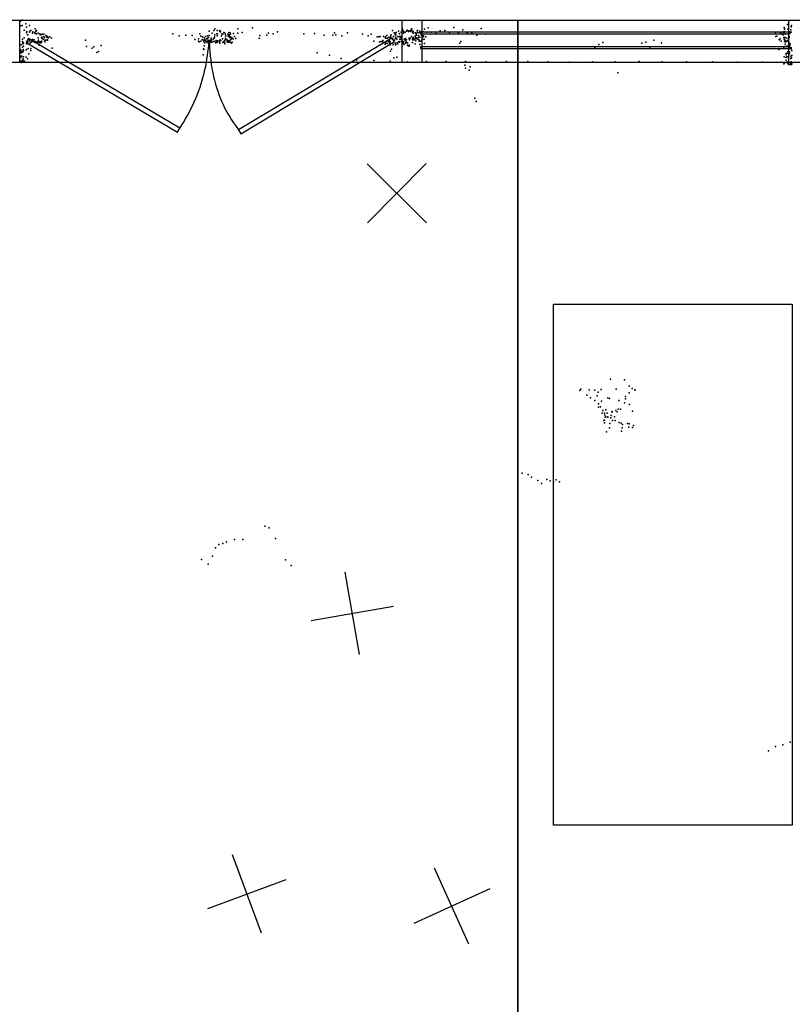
# Model space of a CAD drawing. Header units: millimetres. Extents: x 2956 to 18202, y -3010 to 34175.
# Tile 13 of 16: x 10046 to 13745, y 9639 to 14354. Entities that reach past the tile are written whole.
import ezdxf

# ---------------------------------------------------------------- set-up
doc = ezdxf.new("R2010")
doc.units = ezdxf.units.MM
for name, color, linetype in [('DOORS', 7, 'Continuous'), ('OBJECTS', 8, 'Continuous'), ('P', 9, 'Continuous'), ('PANOS', 10, 'Continuous'), ('ROOMS', 1, 'Continuous'), ('WALLS', 3, 'Continuous'), ('WINDOWS', 6, 'Continuous')]:
    doc.layers.add(name, color=color, linetype=linetype)

# ---------------------------------------------------------------- blocks, each defined once
blk = doc.blocks.new('2-Double_40')
for points in [[(-803.047, 5.11842), (-144.478, 395.382), (-134.282, 378.176), (-792.851, -12.0874), (-803.047, 5.11842)], [(130.58, 402.327), (799.603, 1.60988), (789.326, -15.5479), (120.303, 385.169), (130.58, 402.327)], [(-134.282, 378.176), (-119.32, 354.081), (-109.98, 338.172), (-101.133, 322.376), (-92.7658, 306.684), (-84.8675, 291.087), (-77.4254, 275.576), (-70.4273, 260.141), (-63.861, 244.774), (-57.7142, 229.467), (-51.9747, 214.209), (-46.6303, 198.992), (-41.6688, 183.807), (-37.078, 168.646), (-32.8455, 153.498), (-28.9593, 138.355), (-25.407, 123.208), (-22.1765, 108.049), (-19.2555, 92.867), (-16.6317, 77.6544), (-14.2931, 62.402), (-12.2272, 47.1006), (-10.422, 31.7413), (-8.86523, 16.3152), (-6.96899, -6.96899)], [(-6.96899, -6.96899), (-5.64674, 24.0467), (-4.27553, 44.0225), (-2.51777, 63.4584), (-0.37793, 82.3727), (2.13953, 100.783), (5.03013, 118.709), (8.2894, 136.167), (11.9129, 153.176), (15.8961, 169.754), (20.2346, 185.919), (24.9238, 201.69), (29.9595, 217.085), (35.3369, 232.121), (41.0518, 246.818), (47.0996, 261.192), (53.4758, 275.263), (60.176, 289.048), (67.1957, 302.566), (74.5305, 315.834), (82.1759, 328.872), (90.1273, 341.697), (98.3804, 354.327), (106.931, 366.78), (120.303, 385.169)]]:
    blk.add_lwpolyline(points)
blk = doc.blocks.new('1-Standard_58')
for points in [[(-590, 42.9766), (589.999, 42.9766), (589.999, 32.9766), (-590, 32.9766), (-590, 42.9766)], [(-590.014, -44.0958), (589.985, -44.0958), (589.985, -54.0958), (-590.014, -54.0958), (-590.014, -44.0958)]]:
    blk.add_lwpolyline(points)

msp = doc.modelspace()

# ---------------------------------------------------------------- linework, layer by layer
at = {"layer": 'DOORS'}
msp.add_lwpolyline([(10046.7, 14352.1), (11875.5, 14352.1), (11875.5, 14149.1), (10046.7, 14149.1), (10046.7, 14352.1)], dxfattribs=at)
at = {"layer": 'OBJECTS'}
for points in [[(12602.1, 10496.4), (12602.1, 12991.3)], [(12602.1, 12991.3), (13744.2, 12991.3)], [(13744.2, 12991.3), (13744.2, 10496.4)], [(13744.2, 10496.4), (12602.1, 10496.4)]]:
    msp.add_lwpolyline(points, dxfattribs=at)
at = {"layer": 'P'}
for p in [(10050, 14347), (10057, 14351), (10062, 14351), (10076, 14335), (10050, 14325), (10058, 14326), (10067, 14304), (10079, 14319), (10079, 14291), (10080, 14297), (10093, 14326), (10093, 14295), (10096, 14300), (10099, 14302), (10107, 14290), (10110, 14296), (10110, 14292), (10118, 14292), (10120, 14310), (10121, 14288), (10123, 14298), (10124, 14299), (10126, 14302), (10135, 14289), (10908, 14287), (10953, 14299), (10968, 14290), (10968, 14290), (10975, 14302), (10980, 14310), (10990, 14287), (10991, 14303), (10993, 14287), (11003, 14301), (11004, 14297), (11005, 14302), (11008, 14296), (11024, 14293), (11027, 14291), (11047, 14293), (11054, 14291), (11069, 14288), (11090, 14311), (11090, 14290), (11111, 14292), (11160, 14315), (11238, 14289), (11259, 14287), (11280, 14296), (11407, 14287), (11457, 14288), (11554, 14291), (11616, 14291), (11831, 14303), (11839, 14291), (11844, 14290), (11849, 14292), (11860, 14299), (11864, 14288), (11864, 14287), (11872, 14295), (11879, 14308), (11882, 14301), (11884, 14289), (11887, 14295), (11892, 14295), (11898, 14299), (11901, 14304), (11906, 14300), (11907, 14298), (11915, 14298), (11916, 14303), (11919, 14302), (11921, 14300), (11922, 14310), (11923, 14304), (11926, 14294), (11929, 14297), (11929, 14289), (11939, 14291), (11941, 14291), (11944, 14288), (11949, 14300), (11950, 14303), (11951, 14292), (11959, 14291), (11961, 14299), (11966, 14292), (11968, 14288), (11980, 14296), (11984, 14308), (11995, 14295), (12001, 14315), (12017, 14294), (12038, 14288), (12059, 14300), (12081, 14302), (12104, 14293), (12125, 14317), (12147, 14290), (12168, 14306), (12189, 14289), (12211, 14290), (12256, 14312), (13664, 14292), (13681, 14294), (13688, 14287), (13689, 14287), (13690, 14290), (13693, 14294), (13701, 14295), (13705, 14316), (13706, 14298), (13706, 14291), (13708, 14312), (13708, 14309), (13711, 14287), (13721, 14331), (13723, 14308), (13734, 14296), (13738, 14305), (13739, 14320), (13739, 14294), (13740, 14327), (10059, 14260), (10060, 14250), (10062, 14243), (10064, 14243), (10068, 14267), (10080, 14252), (10083, 14282), (10085, 14282), (10085, 14258), (10085, 14247), (10085, 14246), (10090, 14261), (10090, 14259), (10093, 14251), (10094, 14255), (10097, 14241), (10102, 14246), (10106, 14250), (10108, 14259), (10111, 14250), (10115, 14257), (10119, 14245), (10121, 14249), (10124, 14248), (10126, 14286), (10129, 14245), (10133, 14250), (10134, 14246), (10135, 14267), (10136, 14256), (10142, 14248), (10143, 14286), (10143, 14248), (10143, 14244), (10144, 14281), (10145, 14281), (10145, 14248), (10147, 14243), (10150, 14283), (10150, 14247), (10151, 14269), (10151, 14251), (10153, 14271), (10153, 14266), (10155, 14284), (10157, 14263), (10158, 14259), (10162, 14285), (10162, 14273), (10164, 14269), (10165, 14268), (10166, 14256), (10166, 14248), (10171, 14279), (10171, 14256), (10177, 14275), (10177, 14271), (10178, 14257), (10179, 14258), (10179, 14256), (10182, 14271), (10182, 14267), (10190, 14272), (10199, 14266), (10361, 14256), (10779, 14286), (10810, 14276), (10841, 14280), (10872, 14278), (10884, 14259), (10902, 14262), (10902, 14251), (10906, 14248), (10913, 14275), (10914, 14251), (10919, 14259), (10921, 14272), (10924, 14256), (10927, 14252), (10927, 14251), (10928, 14254), (10929, 14267), (10931, 14244), (10933, 14259), (10933, 14244), (10935, 14273), (10935, 14253), (10940, 14249), (10941, 14262), (10944, 14248), (10944, 14245), (10945, 14277), (10946, 14266), (10947, 14256), (10950, 14268), (10950, 14245), (10951, 14251), (10954, 14278), (10955, 14249), (10959, 14246), (10960, 14253), (10963, 14265), (10963, 14259), (10964, 14254), (10964, 14246), (10965, 14254), (10968, 14247), (10972, 14261), (10976, 14250), (10978, 14266), (10979, 14272), (10979, 14271), (10980, 14249), (10980, 14249), (10981, 14281), (10985, 14244), (10985, 14243), (10986, 14255), (10990, 14252), (10991, 14246), (10992, 14276), (10995, 14253), (11003, 14251), (11003, 14247), (11005, 14241), (11006, 14258), (11008, 14256), (11009, 14254), (11012, 14276), (11014, 14286), (11017, 14262), (11018, 14284), (11018, 14245), (11021, 14246), (11025, 14251), (11026, 14245), (11029, 14254), (11030, 14258), (11031, 14285), (11031, 14266), (11032, 14276), (11033, 14276), (11038, 14259), (11039, 14254), (11040, 14251), (11040, 14248), (11041, 14255), (11042, 14246), (11043, 14284), (11044, 14275), (11044, 14247), (11048, 14281), (11049, 14273), (11049, 14253), (11049, 14247), (11050, 14281), (11050, 14268), (11054, 14272), (11054, 14246), (11055, 14284), (11055, 14271), (11056, 14258), (11059, 14265), (11060, 14242), (11061, 14268), (11062, 14263), (11064, 14246), (11068, 14263), (11074, 14273), (11081, 14264), (11193, 14265), (11196, 14278), (11229, 14280), (11504, 14280), (11545, 14280), (11559, 14282), (11588, 14277), (11687, 14285), (11714, 14277), (11729, 14284), (11742, 14251), (11757, 14272), (11766, 14272), (11769, 14248), (11772, 14273), (11777, 14250), (11784, 14254), (11785, 14248), (11785, 14246), (11788, 14273), (11796, 14270), (11798, 14272), (11798, 14266), (11798, 14245), (11803, 14279), (11803, 14241), (11806, 14265), (11806, 14240), (11811, 14269), (11812, 14249), (11815, 14252), (11816, 14253), (11816, 14244), (11816, 14241), (11819, 14268), (11820, 14248), (11821, 14275), (11825, 14282), (11830, 14241), (11831, 14259), (11832, 14243), (11836, 14273), (11840, 14256), (11843, 14283), (11845, 14267), (11845, 14264), (11845, 14242), (11846, 14278), (11847, 14283), (11848, 14265), (11852, 14261), (11853, 14243), (11855, 14273), (11860, 14248), (11862, 14274), (11862, 14272), (11864, 14247), (11866, 14260), (11866, 14250), (11869, 14273), (11870, 14271), (11871, 14260), (11874, 14266), (11875, 14256), (11875, 14249), (11877, 14247), (11881, 14246), (11882, 14249), (11884, 14247), (11884, 14244), (11887, 14260), (11890, 14259), (11890, 14258), (11891, 14255), (11893, 14264), (11894, 14242), (11895, 14247), (11897, 14248), (11898, 14258), (11903, 14243), (11910, 14265), (11910, 14262), (11911, 14263), (11913, 14258), (11915, 14265), (11922, 14274), (11922, 14273), (11926, 14266), (11927, 14259), (11927, 14245), (11928, 14258), (11929, 14268), (11931, 14265), (11932, 14257), (11935, 14258), (11939, 14275), (11939, 14263), (11941, 14269), (11942, 14279), (11943, 14253), (11944, 14286), (11944, 14264), (11945, 14280), (11945, 14265), (11946, 14267), (11950, 14261), (11952, 14260), (11955, 14269), (11956, 14278), (11958, 14256), (11958, 14251), (11962, 14271), (11966, 14252), (11970, 14278), (11973, 14267), (11975, 14259), (11979, 14273), (11980, 14277), (11982, 14260), (11984, 14240), (11990, 14272), (12153, 14242), (12158, 14249), (12234, 14280), (12276, 14285), (12837, 14245), (13025, 14241), (13043, 14247), (13081, 14256), (13118, 14244), (13665, 14273), (13671, 14275), (13681, 14259), (13683, 14258), (13686, 14263), (13692, 14251), (13694, 14285), (13701, 14282), (13702, 14284), (13704, 14269), (13705, 14261), (13706, 14268), (13707, 14249), (13710, 14256), (13711, 14269), (13712, 14248), (13714, 14252), (13718, 14266), (13718, 14250), (13722, 14255), (13728, 14247), (13729, 14274), (13729, 14269), (13733, 14240), (10049, 14211), (10051, 14208), (10052, 14199), (10054, 14234), (10054, 14196), (10055, 14201), (10055, 14197), (10059, 14222), (10059, 14198), (10061, 14238), (10063, 14211), (10063, 14204), (10064, 14227), (10065, 14206), (10077, 14210), (10079, 14239), (10079, 14211), (10087, 14216), (10099, 14216), (10099, 14207), (10140, 14232), (10201, 14218), (10366, 14225), (10394, 14217), (10401, 14224), (10416, 14197), (10423, 14201), (10437, 14230), (10926, 14214), (10928, 14212), (10929, 14229), (11028, 14238), (11470, 14195), (11796, 14239), (11796, 14237), (11820, 14233), (11822, 14204), (11826, 14213), (11834, 14233), (11844, 14239), (11847, 14234), (11856, 14239), (11877, 14226), (11884, 14239), (11885, 14237), (11886, 14236), (11903, 14232), (11906, 14229), (11911, 14232), (11911, 14227), (11939, 14239), (11961, 14235), (12799, 14221), (12819, 14236), (13062, 14222), (13680, 14212), (13704, 14219), (13710, 14237), (13710, 14226), (13719, 14227), (13719, 14224), (13720, 14194), (13723, 14202), (13727, 14230), (13729, 14229), (13731, 14200), (13733, 14237), (13734, 14234), (13739, 14219), (13739, 14215), (13743, 14206), (10051, 14180), (10052, 14176), (10052, 14173), (10052, 14155), (10053, 14154), (10053, 14151), (10054, 14154), (10054, 14149), (10056, 14180), (10058, 14157), (10061, 14166), (10062, 14159), (10063, 14165), (10063, 14154), (10065, 14176), (10068, 14153), (10070, 14156), (10078, 14175), (10083, 14167), (10090, 14191), (10924, 14186), (11530, 14184), (11585, 14168), (11658, 14161), (11741, 14159), (11820, 14156), (11838, 14172), (11851, 14175), (11902, 14152), (11994, 14154), (12088, 14154), (12181, 14154), (12277, 14153), (12377, 14154), (12478, 14154), (12576, 14152), (12677, 14151), (12788, 14153), (12897, 14153), (13011, 14154), (13121, 14152), (13238, 14152), (13362, 14153), (13480, 14151), (13602, 14150), (13705, 14176), (13707, 14146), (13713, 14173), (13715, 14185), (13715, 14160), (13716, 14192), (13718, 14176), (13718, 14151), (13722, 14176), (13722, 14147), (13725, 14152), (13729, 14149), (13731, 14190), (13731, 14149), (13737, 14180), (13737, 14149), (13737, 14146), (13738, 14169), (13739, 14153), (13741, 14171), (13743, 14183), (12177, 14137), (12181, 14122), (12198, 14112), (12202, 14128), (12910, 14099), (13704, 14143), (13704, 14142), (13725, 14142), (13728, 14139), (13735, 14139), (13736, 14140), (13741, 14139), (13742, 14143), (12225, 13979), (12231, 13962), (12875, 12633), (12942, 12630), (12964, 12599), (12727, 12578), (12733, 12585), (12761, 12556), (12772, 12581), (12779, 12543), (12799, 12580), (12810, 12553), (12816, 12571), (12830, 12583), (12861, 12544), (12902, 12585), (12946, 12549), (12964, 12567), (12978, 12588), (12991, 12582), (12993, 12580), (12799, 12531), (12817, 12515), (12817, 12499), (12826, 12500), (12832, 12528), (12870, 12540), (12914, 12530), (12941, 12519), (12946, 12538), (12966, 12511), (12834, 12469), (12837, 12483), (12846, 12469), (12848, 12460), (12849, 12451), (12852, 12485), (12852, 12452), (12859, 12469), (12861, 12453), (12862, 12451), (12876, 12448), (12878, 12459), (12880, 12475), (12882, 12477), (12893, 12452), (12900, 12482), (12906, 12476), (12911, 12489), (12922, 12489), (12980, 12480), (12843, 12434), (12845, 12436), (12846, 12424), (12871, 12420), (12884, 12435), (12897, 12435), (12916, 12425), (12926, 12422), (12932, 12416), (12956, 12420), (12962, 12403), (12963, 12419), (12979, 12401), (12984, 12410), (12855, 12380), (12870, 12400), (12927, 12383), (12931, 12399), (12451, 12182), (12480, 12176), (12496, 12164), (12526, 12147), (12544, 12133), (12570, 12152), (12585, 12146), (12602, 12140), (12614, 12150), (12631, 12141), (11219, 11928), (11240, 11921), (10999, 11841), (11019, 11845), (11037, 11853), (11074, 11865), (11114, 11865), (11271, 11869), (10983, 11825), (10917, 11769), (10948, 11746), (10970, 11785), (11318, 11768), (11346, 11741), (13734, 10894), (13630, 10852), (13664, 10873), (13699, 10881)]:
    msp.add_point(p, dxfattribs=at)
at = {"layer": 'PANOS'}
for points in [[(11709.7, 13663.5), (11993.9, 13382)], [(11711.1, 13380.6), (11992.5, 13664.9)], [(11673.6, 11314.5), (11603.9, 11708.3)], [(11441.8, 11476.5), (11835.7, 11546.3)], [(11203.3, 9979.4), (11065.1, 10354.8)], [(12197, 9926.6), (12032.2, 10291.1)], [(10946.5, 10098), (11321.9, 10236.2)], [(12296.8, 10191.3), (11932.4, 10026.5)]]:
    msp.add_lwpolyline(points, dxfattribs=at)
at = {"layer": 'ROOMS'}
for points in [[(9090.7, 16781.1), (9090.7, 14352.1), (12431, 14352.1), (15412.9, 14352.1), (15412.9, 17709.6), (14105.4, 17709.5), (14105.3, 18958), (9327.1, 18958), (9327.1, 16781.1), (9090.7, 16781.1)], [(9343.9, 13497.4), (9343.9, 13105), (3158.7, 13105), (3158.7, 8343.4), (7298.7, 8343.4), (9071.9, 8343.4), (12430.9, 8343.5), (12430.9, 9349.7), (12431, 14149.1), (9343.9, 14149.1), (9343.9, 13497.4)], [(15590, 9349.7), (15590, 14149.1), (15412.9, 14149.1), (12431, 14149.1), (12430.9, 9349.7), (15590, 9349.7)]]:
    msp.add_lwpolyline(points, close=True, dxfattribs=at)
at = {"layer": 'WALLS'}
for points in [[(9090.7, 14352.1), (12431, 14352.1), (12431, 14250.6), (12431, 14149.1), (9343.9, 14149.1), (9077.3, 14250.6), (9090.7, 14352.1)], [(12431, 14352.1), (15412.9, 14352.1), (15412.9, 14250.6), (15412.9, 14149.1), (12431, 14149.1), (12431, 14250.6), (12431, 14352.1)]]:
    msp.add_lwpolyline(points, dxfattribs=at)
at = {"layer": 'WINDOWS'}
msp.add_lwpolyline([(11973.1, 14352.1), (13725.7, 14352.1), (13725.7, 14149.1), (11973.1, 14149.1), (11973.1, 14352.1)], dxfattribs=at)

# ---------------------------------------------------------------- block references
at = {"layer": 'DOORS', "xscale": 1.1, "yscale": -1.1}
msp.add_blockref('2-Double_40', (10961.1, 14250.6), dxfattribs=at)
at = {"layer": 'WINDOWS', "xscale": 1.5, "yscale": -0.8}
msp.add_blockref('1-Standard_58', (12849.4, 14250.6), dxfattribs=at)

doc.saveas('drawing.dxf')
